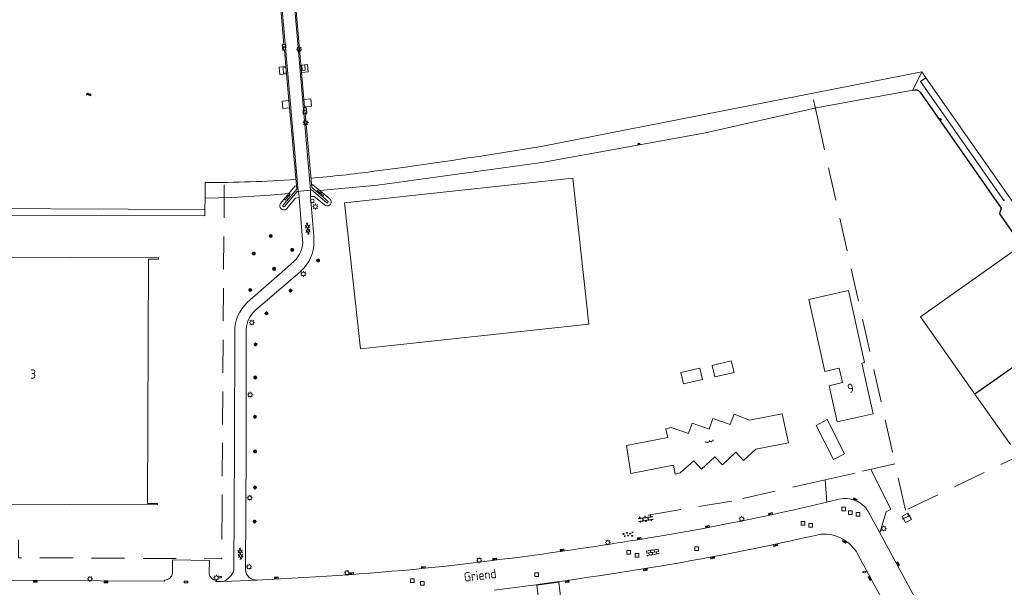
# Model space of a CAD drawing. Extents: x 168769 to 512904, y 516715 to 1559940.
# Tile 36 of 256: x 171499 to 171766, y 518788 to 518942. Entities that reach past the tile are written whole.
import ezdxf

# ---------------------------------------------------------------- set-up
doc = ezdxf.new("R2010")
doc.units = 0
doc.header["$MEASUREMENT"] = 0
doc.linetypes.add('LP', pattern=[14, 9, -5])
doc.layers.get('0').update_dxf_attribs({"linetype": 'CONTINUOUS'})
for name, color, linetype, lineweight in [('B01_HOOFDGEBOUW', 10, 'CONTINUOUS', 0), ('B02_bijgebouw', 12, 'CONTINUOUS', 0), ('B04_KUNSTWERK', 32, 'CONTINUOUS', 0), ('B07_scheidingsmuur', 14, 'CONTINUOUS', 25), ('Q07_KADEMUUR', 7, 'CONTINUOUS', 0), ('Q21_LANTAARNPAAL', 7, 'CONTINUOUS', 18), ('Q23_kolk', 7, 'CONTINUOUS', 18), ('Q26_BOOM', 7, 'CONTINUOUS', 18), ('Q28_rioolput', 7, 'CONTINUOUS', 18), ('Q29_Verkeerslicht', 7, 'CONTINUOUS', 0), ('Q92_BRANDKRAAN', 7, 'CONTINUOUS', 0), ('Q96_STRAATKOLK', 7, 'CONTINUOUS', 0), ('Q97_TROTTOIRKOLK', 7, 'CONTINUOUS', 0), ('S01_symb_gesloten_verh', 7, 'CONTINUOUS', 0), ('S02_symb_open_verh', 7, 'CONTINUOUS', 13), ('T03_HEK', 34, 'CONTINUOUS', 0), ('T09_INSTEEKSLOOT', 72, 'CONTINUOUS', 0), ('V00_kant_verharding', 252, 'CONTINUOUS', 0), ('V012_Kant_beton_verh', 252, 'CONTINUOUS', 0), ('W00_KANT_WATER', 140, 'CONTINUOUS', 0)]:
    doc.layers.add(name, color=color, linetype=linetype, lineweight=lineweight)
for name, color, linetype in [('S02_Klinkers', 7, 'CONTINUOUS'), ('S04_Talud', 7, 'CONTINUOUS'), ('S05_Water', 132, 'CONTINUOUS'), ('S10_Beton', 7, 'CONTINUOUS'), ('T20_TALUD', 34, 'CONTINUOUS'), ('Z02_Huisnummer', 253, 'CONTINUOUS'), ('Z06_STRAATNAAM', 7, 'CONTINUOUS')]:
    doc.layers.add(name, color=color, linetype=linetype)
doc.styles.add('ISOCP', font='isocp.shx', dxfattribs={"height": 1.8})

# ---------------------------------------------------------------- blocks, each defined once
blk = doc.blocks.new('Q92')
at = {"color": 0}
blk.add_ellipse((0, 0), major_axis=(-0.991, 0), ratio=0.499983, start_param=1.570796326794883, end_param=7.853981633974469, dxfattribs=at)
blk = doc.blocks.new('Q96')
for p, q in [((-1, 0.88), (1, 0.88)), ((-1, 0.75), (1, 0.75)), ((-1, 0.63), (1, 0.63)), ((-1, 0.5), (1, 0.5)), ((-1, 0.38), (1, 0.38)), ((-1, 0.25), (1, 0.25)), ((-1, 0.12), (1, 0.12))]:
    blk.add_line(p, q)
at = {"color": 0}
blk.add_lwpolyline([(1, 1), (1, 0), (-1, 0), (-1, 1), (1, 1)], dxfattribs=at)
blk = doc.blocks.new('S05')
at = {"color": 0}
for p, q in [((0.08, 0.3), (0.38, 0.59)), ((0.11, -0.19), (0.41, 0.09)), ((0.38, 0.59), (0.68, 0.71)), ((0.41, 0.09), (0.71, 0.21)), ((0.68, 0.71), (1.01, 0.62)), ((0.71, 0.21), (1.02, 0.12)), ((1.01, 0.62), (1.33, 0.37)), ((1.02, 0.12), (1.36, -0.12)), ((1.33, 0.37), (1.66, 0.13)), ((1.66, 0.13), (1.97, 0.04)), ((1.97, 0.04), (2.28, 0.16)), ((2.28, 0.16), (2.58, 0.44)), ((1.36, -0.12), (1.68, -0.37)), ((1.68, -0.37), (2, -0.46)), ((2, -0.46), (2.31, -0.33)), ((2.31, -0.33), (2.61, -0.05))]:
    blk.add_line(p, q, dxfattribs=at)
blk = doc.blocks.new('S04')
at = {"color": 0}
for p, q in [((0, 0.5), (0.5, 0.5)), ((0, 0.25), (1, 0.25)), ((0, 0), (0.5, 0)), ((0, -0.25), (1, -0.25)), ((0, -0.5), (0.5, -0.5))]:
    blk.add_line(p, q, dxfattribs=at)
blk = doc.blocks.new('Q21')
at = {"color": 0}
for points in [[(-1.5, 0), (-1, 0)], [(-1.06, 1.06), (-0.71, 0.71)], [(0, 1.5), (0, 1)], [(1.06, 1.06), (0.71, 0.71)], [(1.5, 0), (1, 0)], [(-1.06, -1.06), (-0.71, -0.71)], [(0, -1.5), (0, -1)], [(1.06, -1.06), (0.71, -0.71)]]:
    blk.add_lwpolyline(points, dxfattribs=at)
blk.add_circle((0, 0), 1, dxfattribs=at)
blk = doc.blocks.new('Q29')
at = {"color": 0}
for p, q in [((-1, 1), (-0.7, 0.7)), ((1, 1), (0.7, 0.7)), ((-0.7, -0.7), (-1, -1)), ((0.7, -0.7), (1, -1))]:
    blk.add_line(p, q, dxfattribs=at)
blk.add_circle((0, 0), 1, dxfattribs=at)
blk = doc.blocks.new('S026')
for p, q in [((0, 0), (4.4, 0)), ((0.2, 0.5), (0.2, 0)), ((1.2, 0), (1.2, -0.5)), ((2.2, 0.5), (2.2, 0)), ((3.2, 0), (3.2, -0.5)), ((4.2, 0.5), (4.2, 0))]:
    blk.add_line(p, q)
blk = doc.blocks.new('S016')
at = {"color": 0, "linetype": 'Continuous'}
for points in [[(0.01, -0.38), (2.65, 1.15)], [(2.65, -1.15), (0.01, 0.38)], [(5.07, -1.15), (1.09, 1.15)], [(1.09, -1.15), (5.07, 1.15)], [(6.16, -0.38), (3.51, 1.15)], [(3.51, -1.15), (6.16, 0.37)]]:
    blk.add_lwpolyline(points, dxfattribs=at)
blk = doc.blocks.new('S024')
at = {"color": 0}
for p, q in [((0, 1.2), (6.7, 1.2)), ((0, 0), (6.7, 0)), ((0.2, 1.2), (0.2, 0)), ((1.25, 1.5), (1.25, 1.2)), ((1.25, 0), (1.25, -1.2)), ((2.3, 1.2), (2.3, 0)), ((3.35, 1.5), (3.35, 1.2)), ((3.35, 0), (3.35, -1.2)), ((4.4, 1.2), (4.4, 0)), ((5.45, 1.5), (5.45, 1.2)), ((5.45, 0), (5.45, -1.2)), ((6.5, 1.2), (6.5, 0)), ((0, -1.2), (6.7, -1.2)), ((0.2, -1.2), (0.2, -1.5)), ((2.3, -1.2), (2.3, -1.5)), ((4.4, -1.2), (4.4, -1.5)), ((6.5, -1.2), (6.5, -1.5))]:
    blk.add_line(p, q, dxfattribs=at)
blk = doc.blocks.new('Q28')
at = {"color": 0}
blk.add_lwpolyline([(1, 1), (1, -1), (-1, -1), (-1, 1)], close=True, dxfattribs=at)
blk = doc.blocks.new('Q23')
at = {"color": 0}
blk.add_lwpolyline([(0.99, -0.5), (-0.99, -0.5), (-0.99, 0.5), (0.99, 0.5), (0.99, -0.5)], dxfattribs=at)
blk = doc.blocks.new('Q97')
blk.add_hatch(color=256).paths.add_polyline_path([(-1, 1), (-1, 0), (1, 1)])
blk.add_line((1, 1), (-1, 0))
at = {"color": 0}
for points in [[(-1, 0), (-1, 1), (1, 1), (1, 0), (-1, 0)], [(0, 0.8), (0, 1)]]:
    blk.add_lwpolyline(points, dxfattribs=at)
blk = doc.blocks.new('Q26')
at = {"color": 0}
for p, q in [((-1, 0), (1, 0)), ((-0.7, 0.7), (0.7, -0.7)), ((0.7, 0.7), (-0.7, -0.7)), ((0, 1), (0, -1))]:
    blk.add_line(p, q, dxfattribs=at)
blk = doc.blocks.new('KLINKERS6')
for points in [[(-4, 0.75), (4, 0.75)], [(-3, 0.75), (-3, 1.6)], [(-1.5, -0.75), (-1.5, 0.75)], [(0, 0.75), (0, 1.6)], [(1.5, -0.75), (1.5, 0.75)], [(3, 0.75), (3, 1.6)], [(-4, -0.75), (4, -0.75)], [(-3, -1.6), (-3, -0.75)], [(0, -1.6), (0, -0.75)], [(3, -1.6), (3, -0.75)]]:
    blk.add_lwpolyline(points)
blk = doc.blocks.new('BETON4')
for centre in [(-2.522, 0.677), (-0.58, 1.017), (1.096, 0.407), (2.536, 0.927), (-2.022, -0.677), (-0.17, -0.453), (2.008, -0.927)]:
    blk.add_circle(centre, 0.24)

msp = doc.modelspace()

# ---------------------------------------------------------------- linework, layer by layer
at = {"layer": 'B01_HOOFDGEBOUW'}
for points in [[(171757.64, 518840.59), (171742.87, 518861.56), (171770.11, 518880.75), (171784.88, 518859.78)], [(171381.69, 518831.28), (171446.83, 518830.8), (171446.82, 518825.83), (171453.44, 518825.78), (171453.39, 518817.98), (171465.97, 518817.89), (171465.86, 518811.23), (171464.54, 518811.24), (171464.54, 518810.87), (171535.91, 518810.54), (171535.91, 518810.91), (171533.24, 518810.93), (171533.49, 518877.2), (171536.2, 518877.19), (171536.2, 518877.56), (171464.85, 518877.84)], [(171720.3, 518833.12), (171718.12, 518842.88), (171721.68, 518843.7), (171720.82, 518847.59), (171716.94, 518846.72), (171712.56, 518866.26), (171723.31, 518868.65)], [(171723.31, 518868.65), (171727.66, 518849.14), (171726.98, 518848.99), (171730.03, 518835.29)], [(171767.24, 518826.96), (171757.64, 518840.59)], [(171720.3, 518833.12), (171730.03, 518835.29)], [(171738.79, 518805.77), (171740.39, 518806.6), (171739.47, 518808.34), (171737.88, 518807.51), (171738.79, 518805.77)]]:
    msp.add_lwpolyline(points, dxfattribs=at)
at = {"layer": 'B02_bijgebouw'}
msp.add_lwpolyline([(171648.59, 518899.17), (171652.91, 518859.52), (171590.96, 518852.84), (171586.64, 518892.49)], close=True, dxfattribs=at)
for points in [[(171691.54, 518849.58), (171686.38, 518848.39), (171687.12, 518845.29), (171692.28, 518846.47), (171691.54, 518849.58)], [(171683.01, 518847.65), (171677.85, 518846.48), (171678.56, 518843.36), (171683.72, 518844.53), (171683.01, 518847.65)]]:
    msp.add_lwpolyline(points, dxfattribs=at)
at = {"layer": 'B04_KUNSTWERK'}
for points in [[(171576.85, 518956.49), (171572.9, 518951.8), (171575.81, 518918.51)], [(171564.12, 518955.35), (171568.79, 518951.43), (171570.2, 518935.36), (171569.75, 518935.32), (171569.89, 518933.77), (171570.33, 518933.81), (171570.73, 518929.42), (171568.93, 518929.26), (171569.11, 518927.27), (171570.9, 518927.43), (171571.56, 518920.16), (171569.77, 518920), (171569.95, 518918.01), (171571.74, 518918.17), (171573.68, 518896.17), (171569.94, 518891.74)], [(171569.12, 518952.09), (171574.1, 518895.59)], [(171572.52, 518952.41), (171577.44, 518895.9)], [(171570.52, 518934.8), (171569.99, 518934.75), (171570.06, 518933.97), (171570.59, 518934.02), (171570.52, 518934.8)], [(171570.73, 518929.42), (171570.9, 518927.43)], [(171574.84, 518929.8), (171576.64, 518929.96), (171576.81, 518927.96), (171575.02, 518927.81)], [(171575.17, 518928.34), (171575.96, 518928.4), (171575.85, 518929.85), (171575.05, 518929.78), (171575.17, 518928.34)], [(171570.76, 518929.11), (171569.96, 518929.03), (171570.11, 518927.6), (171570.91, 518927.68), (171570.76, 518929.11)], [(171571.56, 518920.16), (171571.74, 518918.17)], [(171575.64, 518920.5), (171577.49, 518920.66), (171577.66, 518918.67), (171575.81, 518918.51)], [(171575.71, 518917.36), (171576.26, 518917.4), (171576.2, 518918.17), (171575.65, 518918.12), (171575.71, 518917.36)], [(171575.81, 518918.51), (171575.83, 518918.33), (171576.28, 518918.37), (171576.41, 518916.87), (171575.96, 518916.84)], [(171577.74, 518896.58), (171575.96, 518916.84)], [(171570.35, 518891.43), (171573.83, 518895.55), (171577.44, 518895.9)], [(171577.44, 518895.9), (171577.72, 518895.93)], [(171577.72, 518895.93), (171581.86, 518892.46)], [(171577.74, 518896.58), (171582.19, 518892.85)]]:
    msp.add_lwpolyline(points, dxfattribs=at)
for points in [[(171581.86, 518892.46, 0.622286), (171582.19, 518892.85)], [(171569.94, 518891.74, 0.61197), (171570.35, 518891.43)]]:
    msp.add_lwpolyline(points, format="xyb", dxfattribs=at)
at = {"layer": 'B07_scheidingsmuur'}
msp.add_lwpolyline([(171784.88, 518859.78), (171757.64, 518840.59)], dxfattribs=at)
at = {"layer": 'Q07_KADEMUUR'}
for points in [[(171548.83, 518897.94), (171548.81, 518893.73)], [(171548.81, 518893.73), (171548.8, 518890.66)], [(171548.8, 518890.66), (171465.42, 518890.96), (171464.99, 518890.56), (171464.98, 518889.18)]]:
    msp.add_lwpolyline(points, dxfattribs=at)
at = {"layer": 'T03_HEK', "linetype": 'LP'}
for points in [[(171714.28, 518918.38), (171713.86, 518920.34)], [(171714.28, 518918.38), (171714.89, 518915.58), (171735.94, 518821.73), (171725.14, 518819.2)], [(171554.02, 518897.34), (171553.42, 518810.21)], [(171804.89, 518840.95), (171798.04, 518837.53), (171738.78, 518809.1), (171735.94, 518821.73)], [(171717.05, 518817.39), (171691.66, 518811.57), (171666.33, 518807.35)], [(171553.42, 518810.21), (171553.38, 518795.96), (171548.61, 518796.03)], [(171541, 518796), (171498.19, 518796.25), (171498.22, 518801.08)]]:
    msp.add_lwpolyline(points, dxfattribs=at)
at = {"layer": 'T09_INSTEEKSLOOT'}
for points in [[(171714.54, 518918.22), (171740.8, 518922.97), (171743.19, 518927.94)], [(171684.1, 518911.3), (171714.54, 518918.22)], [(171579.99, 518895.75), (171595.6, 518897.2), (171640.2, 518903.4), (171684.1, 518911.3)], [(171556.1, 518893.9), (171566.6, 518894.5), (171571.56, 518894.96)], [(171548.81, 518893.73), (171556.1, 518893.9)]]:
    msp.add_lwpolyline(points, dxfattribs=at)
at = {"layer": 'T20_TALUD'}
msp.add_lwpolyline([(171740.8, 518922.97, -0.333728), (171742.79, 518922.47)], format="xyb", dxfattribs=at)
msp.add_lwpolyline([(171742.79, 518922.47), (171764.74, 518891), (171764.27, 518889.45), (171768.56, 518883.43), (171769.98, 518883.71), (171770.92, 518882.35)], dxfattribs=at)
at = {"layer": 'V00_kant_verharding'}
for p, q in [((171734.82, 518809.44), (171729.35, 518820.18)), ((171717.05, 518817.39), (171725.14, 518819.2)), ((171717.46, 518811.29), (171717.05, 518817.39)), ((171733.51, 518808.72), (171734.82, 518809.44)), ((171731.85, 518802.98), (171733.51, 518808.72)), ((171755.81, 518758.87), (171731.85, 518802.98))]:
    msp.add_line(p, q, dxfattribs=at)
for points in [[(171714.54, 518918.22), (171740.8, 518922.97), (171743.19, 518927.94)], [(171744.35, 518926.33), (171742.89, 518925.34), (171765.51, 518893.08), (171765.76, 518893.24)], [(171577.67, 518897.36), (171578, 518897.38), (171582.7, 518893.52)], [(171573.59, 518897.01), (171573.28, 518897.02), (171569.29, 518892.25)], [(171573.99, 518895.57), (171574.21, 518894.94), (171574.31, 518893.88)], [(171577.44, 518895.9), (171577.37, 518895.04), (171577.4, 518894.19), (171578.29, 518883.29)], [(171570.85, 518890.74), (171573.36, 518893.71), (171574.31, 518893.88), (171575.28, 518882.54)], [(171577.4, 518894.19), (171578.45, 518894.2)], [(171578.45, 518894.2), (171581.49, 518891.69)], [(171548.8, 518890.66), (171548.71, 518888.92), (171464.98, 518889.18)], [(171578.29, 518880.83), (171578.29, 518883.29)], [(171572.88, 518876.57), (171570.48, 518874.38), (171561.08, 518866.15)], [(171562.51, 518863.36), (171573.95, 518873.24)], [(171556.88, 518858.61), (171556.76, 518826.12)], [(171559.93, 518825.71), (171559.98, 518858.17)], [(171705.37, 518835.27), (171696.49, 518833.52), (171692.33, 518835.13), (171691.26, 518832.32), (171686.58, 518833.96), (171685.55, 518831.11), (171680.92, 518832.76), (171679.92, 518829.92), (171675.22, 518831.51), (171673.83, 518831.21), (171674.35, 518828.85), (171663.13, 518826.63), (171664.32, 518819.08), (171675.84, 518821.3), (171676.3, 518818.93), (171677.68, 518819.22), (171681.41, 518822.51), (171683.42, 518820.25), (171687.1, 518823.6), (171689.17, 518821.41), (171692.8, 518824.81), (171694.88, 518822.62), (171698.16, 518825.67), (171707.03, 518827.4), (171705.37, 518835.27)], [(171714.55, 518832.12), (171717.54, 518833.68), (171722.27, 518824.42), (171719.28, 518822.89), (171714.55, 518832.12)], [(171556.76, 518826.12), (171556.59, 518792.83)], [(171559.77, 518792.92), (171559.93, 518825.71)], [(171728.64, 518808.8), (171731.84, 518802.95)], [(171762.72, 518729.29), (171744.35, 518763.14), (171725.87, 518797.15)], [(171553.84, 518789.81), (171562.95, 518790.19), (171578.81, 518791.08)], [(171551.79, 518790.05), (171551.77, 518789.79)], [(171553.84, 518789.81), (171551.77, 518789.79)]]:
    msp.add_lwpolyline(points, dxfattribs=at)
for points in [[(171569.29, 518892.25, 0.826259), (171570.85, 518890.74)], [(171581.49, 518891.69, 0.846242), (171582.7, 518893.52)], [(171575.28, 518882.54, -0.240967), (171572.88, 518876.57)], [(171573.95, 518873.24, 0.21096), (171578.29, 518880.83)], [(171561.08, 518866.15, 0.202053), (171556.88, 518858.61)], [(171559.98, 518858.17, -0.20826), (171562.51, 518863.36)], [(171720.83, 518812.09, -0.01764), (171671.63, 518802.01)], [(171725.26, 518811.69, 0.167898), (171720.83, 518812.09)], [(171725.32, 518811.68, -0.174331), (171728.64, 518808.8)], [(171666.63, 518801.19, -0.001869), (171658.73, 518799.93)], [(171671.63, 518802.01, -0.001184), (171666.63, 518801.19, -0.000865)], [(171715.79, 518802.63, -0.015052), (171672.67, 518794.04)], [(171725.87, 518797.15, 0.293989), (171715.79, 518802.63)], [(171658.73, 518799.93, -0.007725), (171625.99, 518795.38)], [(171433.21, 518790.46), (171537.84, 518789.88), (171537.86, 518790.19, 0.408621), (171539.96, 518792.13), (171539.98, 518795.64), (171549.98, 518795.51), (171549.96, 518791.95, 0.351932), (171551.79, 518790.05)], [(171625.99, 518795.38, -0.017702), (171578.81, 518791.08)], [(171672.67, 518794.04, -0.010252), (171627.23, 518787.44)], [(171556.59, 518792.83, -0.214843), (171553.84, 518789.81)], [(171562.95, 518790.19, -0.406418), (171559.77, 518792.92)]]:
    msp.add_lwpolyline(points, format="xyb", dxfattribs=at)
at = {"layer": 'V012_Kant_beton_verh'}
msp.add_lwpolyline([(171640.88, 518771.98), (171638.84, 518788.84), (171644.77, 518789.58), (171646.78, 518772.72)], dxfattribs=at)
at = {"layer": 'W00_KANT_WATER'}
for points in [[(171640, 518907.7), (171743.19, 518927.94)], [(171743.19, 518927.94), (171744.35, 518926.33), (171773.73, 518884.4), (171829.89, 518804.41)]]:
    msp.add_lwpolyline(points, dxfattribs=at)
for points in [[(171577.52, 518899.13, 0.01253), (171594.7, 518901, 0.006722), (171640, 518907.7)], [(171548.83, 518897.94, 0.017851), (171573.43, 518898.81)]]:
    msp.add_lwpolyline(points, format="xyb", dxfattribs=at)

# ---------------------------------------------------------------- block references
at = {"layer": 'Q21_LANTAARNPAAL', "xscale": 0.5, "yscale": 0.5}
for p in [(171574.33, 518934.09), (171576.09, 518914.19), (171578.74, 518891.43), (171575.49, 518873.17), (171561.49, 518860), (171561.08, 518840.43), (171560.92, 518812.49), (171694.35, 518806.77), (171732.85, 518804.16), (171658.05, 518800.36), (171623.17, 518795.55), (171560.76, 518793.79), (171517.6, 518790.49), (171551.89, 518790.82), (171587.32, 518792.14)]:
    msp.add_blockref('Q21', p, dxfattribs=at)
at = {"layer": 'Q23_kolk', "xscale": 0.4999999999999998, "yscale": 0.4999999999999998, "rotation": 178.4450362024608}
msp.add_blockref('Q23', (171543.65, 518789.65), dxfattribs=at)
at = {"layer": 'Q26_BOOM', "xscale": 0.5, "yscale": 0.5}
for p in [(171566.64, 518883.46), (171562.04, 518878.71), (171572.45, 518879.69), (171579.49, 518876.86), (171567.53, 518874.56), (171561.06, 518868.81), (171572, 518868.64), (171565.46, 518862.49), (171562.53, 518854.09), (171562.44, 518845.1), (171562.36, 518834.45), (171562.38, 518825.05), (171562.36, 518815.26), (171562.27, 518806.03)]:
    msp.add_blockref('Q26', p, dxfattribs=at)
at = {"layer": 'Q28_rioolput', "xscale": 0.5, "yscale": 0.5}
for p in [(171722.04, 518809.45), (171723.86, 518808.46), (171725.93, 518807.97), (171711.03, 518805.57), (171713.04, 518805.04), (171682.13, 518798.66), (171663.71, 518797.73), (171666.01, 518796.91), (171605.06, 518790.01), (171638.74, 518791.67), (171607.74, 518789.26)]:
    msp.add_blockref('Q28', p, dxfattribs=at)
at = {"layer": 'Q29_Verkeerslicht', "xscale": 0.5, "yscale": 0.5}
for p in [(171570.29, 518935.01), (171575.88, 518917), (171577.9, 518892.97)]:
    msp.add_blockref('Q29', p, dxfattribs=at)
at = {"layer": 'Q92_BRANDKRAAN', "xscale": 0.5, "yscale": 0.5}
for p in [(171552.84, 518790.99), (171727.66, 518792.37)]:
    msp.add_blockref('Q92', p, dxfattribs=at)
at = {"layer": 'Q96_STRAATKOLK'}
for p, xscale, yscale, rotation in [((171502.76, 518790.08), 0.5000000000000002, 0.5000000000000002, 179.9138409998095), ((171521.92, 518789.97), 0.4999999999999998, 0.4999999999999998, 179.9138409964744)]:
    msp.add_blockref('Q96', p, dxfattribs=dict(at, xscale=xscale, yscale=yscale, rotation=rotation))
at = {"layer": 'Q97_TROTTOIRKOLK'}
for p, xscale, yscale, rotation in [((171725.03, 518811.79), 0.5, 0.5, 335.6129332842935), ((171702.25, 518807.86), 0.5, 0.5, 12.13293253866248), ((171685.12, 518804.42), 0.5, 0.5, 10.65267242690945), ((171666.64, 518801.19), 0.5, 0.5, 9.18152948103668), ((171722.42, 518800.9), 0.4999999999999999, 0.4999999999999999, 146.2763626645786), ((171645.71, 518798), 0.5, 0.5, 8.082648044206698), ((171703.51, 518799.91), 0.5000000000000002, 0.5000000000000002, 191.7960998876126), ((171627.4, 518795.56), 0.5, 0.5, 7.162668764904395), ((171686.4, 518796.48), 0.4999999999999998, 0.4999999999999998, 190.6047366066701), ((171608.03, 518793.35), 0.5, 0.5, 5.649866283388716), ((171668.19, 518793.3), 0.5000000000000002, 0.5000000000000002, 189.233407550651), ((171736.5, 518794.4), 0.5, 0.5, 298.7170184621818), ((171568.17, 518790.47), 0.5, 0.5, 3.554888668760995), ((171588.62, 518791.7), 0.5, 0.5, 4.0589568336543), ((171729.34, 518790.77), 0.4999999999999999, 0.4999999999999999, 118.6571758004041), ((171646.98, 518790.08), 0.4999999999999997, 0.4999999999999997, 187.9982619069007)]:
    msp.add_blockref('Q97', p, dxfattribs=dict(at, xscale=xscale, yscale=yscale, rotation=rotation))
at = {"layer": 'S01_symb_gesloten_verh', "xscale": 0.5, "yscale": 0.5}
for p, zscale, rotation in [((171576.86, 518883.92), 0.6865558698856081, 97.41164683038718), ((171558.49, 518795.79), 0.7403499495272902, 94.40486506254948)]:
    msp.add_blockref('S016', p, dxfattribs=dict(at, zscale=zscale, rotation=rotation))
at = {"layer": 'S02_Klinkers', "xscale": 0.4999999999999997, "yscale": 0.4999999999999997, "zscale": 0.4999999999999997, "rotation": 8.746162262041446}
msp.add_blockref('KLINKERS6', (171668.31, 518806.77), dxfattribs=at)
at = {"layer": 'S02_symb_open_verh', "xscale": 0.5, "yscale": 0.5}
for p, zscale, rotation in [((171570.51, 518893.21), 0.451644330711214, 49.8131419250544), ((171579.28, 518895.73), 0.4516443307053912, 320.5410473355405), ((171684.57, 518827.52), 1.653189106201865, 11.72820042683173)]:
    msp.add_blockref('S026', p, dxfattribs=dict(at, zscale=zscale, rotation=rotation))
at = {"layer": 'S02_symb_open_verh', "xscale": 0.5, "yscale": 0.5, "rotation": 8.876413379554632}
msp.add_blockref('S024', (171668.56, 518797.43), dxfattribs=at)
at = {"layer": 'S04_Talud'}
for p, xscale, yscale, zscale, rotation in [((171748.04, 518914.94), 0.5, 0.5, 1.75024187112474, 34.88620517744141), ((171666.59, 518908.15), 0.4999999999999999, 0.4999999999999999, 3.406796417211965, 101.3099324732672)]:
    msp.add_blockref('S04', p, dxfattribs=dict(at, xscale=xscale, yscale=yscale, zscale=zscale, rotation=rotation))
at = {"layer": 'S05_Water', "xscale": 0.5, "yscale": 0.5, "rotation": 0.6111318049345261}
msp.add_blockref('S05', (171516.64, 518921.78), dxfattribs=at)
at = {"layer": 'S10_Beton', "xscale": 0.5, "yscale": 0.5, "zscale": 0.5, "rotation": 7.024732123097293}
msp.add_blockref('BETON4', (171663.59, 518802.51), dxfattribs=at)

# ---------------------------------------------------------------- texts
at = {"layer": 'Z02_Huisnummer', "style": 'ISOCP'}
msp.add_text('3', height=2.5, dxfattribs=at).set_placement((171501.38, 518844.79))
for s, rotation, p in [('9', 14.9594, (171723.44, 518840.77)), ('1', 294.1061, (171737.53, 518807.28))]:
    msp.add_text(s, height=2.5, rotation=rotation, dxfattribs=at).set_placement(p)
at = {"layer": 'Z06_STRAATNAAM', "style": 'ISOCP'}
msp.add_text('Griend', height=2.5, rotation=6.5863, dxfattribs=at).set_placement((171619.16, 518789.73))

doc.saveas('drawing.dxf')
